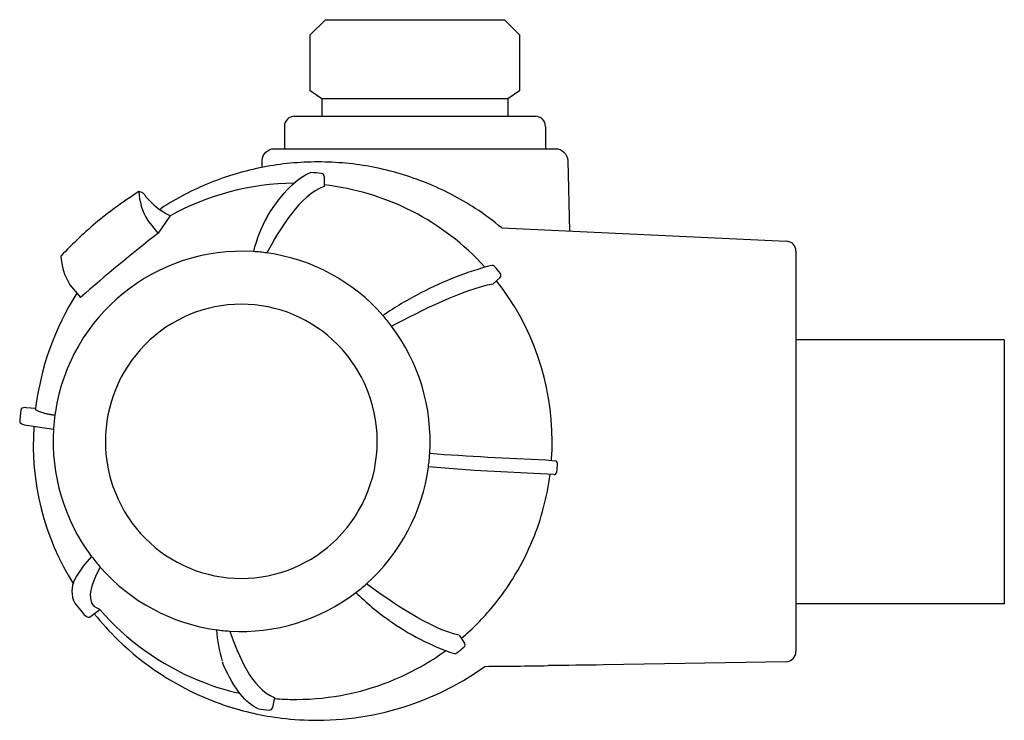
# Model space of a CAD drawing. Header units: millimetres. Extents: x -96.9 to 0, y -24.5 to 44.5.
import ezdxf

# ---------------------------------------------------------------- set-up
doc = ezdxf.new("R2010")
doc.units = ezdxf.units.MM
doc.header["$MEASUREMENT"] = 0
doc.layers.add('PLANNING', color=1, linetype='Continuous')

# ---------------------------------------------------------------- blocks, each defined once
blk = doc.blocks.new('82111000_r')
at = {"layer": 'PLANNING'}
for p, q in [((-68.3, 43), (-66.8, 44.5)), ((-66.8, 44.5), (-49.2, 44.5)), ((-49.2, 44.5), (-47.7, 43)), ((-68.3, 37.505), (-68.3, 43)), ((-47.7, 43), (-47.7, 37.505)), ((-67.15, 36.7), (-68.3, 37.505)), ((-47.7, 37.505), (-48.85, 36.7)), ((-67.15, 36.7), (-67.15, 35)), ((-48.85, 36.7), (-67.15, 36.7)), ((-48.85, 36.7), (-48.85, 35)), ((-69.849, 35), (-46.15, 35)), ((-70.849, 34), (-70.849, 31.8)), ((-45.15, 34), (-45.15, 31.8)), ((-66.939, 29.063), (-66.945, 28.065)), ((-83.137, 25.828), (-82.983, 25.929)), ((-82.197, 25.254), (-82.122, 25.162)), ((-84.289, 24.756), (-84.318, 24.815)), ((-83.259, 23.49), (-84.289, 24.756)), ((-82.127, 25.169), (-83.259, 23.49)), ((-49.448, 24.002), (-21.454, 22.711)), ((-20.5, 21.712), (-20.5, -17.685)), ((-91.984, 18.473), (-91.954, 18.414)), ((-91.954, 18.414), (-90.924, 17.148)), ((-49.624, 19.126), (-50.299, 18.491)), ((0, 13), (-20.5, 13)), ((0, 13), (0, -13)), ((-95.33, 6.224), (-96.269, 6.31)), ((-95.993, 4.548), (-93.568, 4.203)), ((-45.103, 1.186), (-44.225, 1.091)), ((-52.157, 0.139), (-56.674, 0.479)), ((-44.341, -0.269), (-52.157, 0.139)), ((-91.468, -12.932), (-90.623, -13.97)), ((-89.929, -14.247), (-89.003, -13.559)), ((0, -13), (-20.5, -13)), ((-53.663, -16.076), (-53.122, -16.849)), ((-21.482, -18.685), (-39.457, -19.007)), ((-71.83, -22.203), (-72.015, -23.198)), ((-69.738, -22.403), (-69.621, -22.403))]:
    blk.add_line(p, q, dxfattribs=at)
blk.add_lwpolyline([(-73.049, 29.958), (-73.031, 30.632, -0.406516), (-71.831, 31.8), (-44.169, 31.8, -0.406566), (-42.969, 30.631), (-42.788, 23.695)], format="xyb", dxfattribs=at)
for centre, radius, start, end in [((-69.849, 34), 1, 90, 180), ((-46.15, 34), 1, 0, 90), ((-67.524, 2.013), 28.487, 89.99767, 100.95666), ((-67.522, 2.014), 28.486, 79.04306, 90.00261), ((-67.548, 2.122), 28.376, 100.95199, 111.95411), ((-70.17, 3.445), 26.086, 83.4736, 85.8077), ((-67.239, 29.065), 0.3, 359.67044, 83.46508), ((-67.497, 2.126), 28.371, 68.04503, 79.04886), ((-67.628, 2.314), 28.168, 111.94917, 123.03257), ((-69.746, 3.154), 25.249, 90.36715, 119.34948), ((-69.762, 3.207), 25.196, 42.26273, 83.57716), ((-67.403, 2.345), 28.133, 56.96061, 68.05765), ((-60.611, -10.651), 45.444, 122.69192, 128.97945), ((-85.283, 26.695), 0.892, 24.17598, 82.51164), ((-79.703, 27.745), 5.466, 181.73391, 212.40744), ((-78.518, 32.215), 7.873, 220.89921, 242.14508), ((-67.321, 2.471), 27.983, 50.3053, 56.96061), ((-59.675, -10.22), 45.709, 130.23169, 136.49428), ((-59.58, 18.042), 14.773, 151.12933, 165.76649), ((23.349, -113.169), 173.323, 127.95782, 131.24712), ((-21.5, 21.712), 1, 0, 87.35921), ((-75.003, 3.119), 18.589, 86.59672, 171.42795), ((-75.056, 3.315), 18.396, 82.2291, 86.39598), ((-75.085, 3.21), 18.504, 41.12637, 82.18496), ((-92.815, 21.235), 0.0176, 136.71361, 171.1086), ((-87.368, 21.403), 5.466, 181.73414, 212.4072), ((-41.948, -11.922), 33.339, 104.76777, 117.62803), ((-50.383, 20.022), 0.3, 40.2137, 102.09395), ((-70.38, 3.115), 26.486, 38.29895, 40.2137), ((-49.83, 19.345), 0.3, 313.25817, 38.29273), ((-70, 3.01), 25.507, 359.97742, 38.25007), ((-68.345, 2.968), 27.181, 147.50035, 173.11951), ((-40.829, -14.356), 36.014, 117.40919, 124.34216), ((-75.081, 3.193), 13.299, 38.97019, 129.65489), ((-75.204, 3.081), 18.679, 37.05739, 41.18201), ((-75.328, 3.005), 18.823, 356.3965, 37.01613), ((-74.889, 2.997), 13.572, 129.74922, 219.06842), ((-75.212, 3.041), 13.497, 23.88358, 39.1197), ((-75.301, 3), 13.595, 336.1714, 23.89138), ((-71.36, 3), 25.604, 172.82648, 175.83448), ((-96.374, 5.632), 0.686, 81.15169, 124.53157), ((-74.744, 3.001), 18.862, 171.19162, 172.25269), ((-95.916, 6.236), 1.69, 234.53827, 267.38711), ((-74.516, 2.978), 19.092, 172.27688, 176.3258), ((-69.852, 2.636), 25.703, 175.92975, 212.1699), ((-74.783, 2.995), 18.824, 176.3258, 217.01603), ((-70.126, 3.01), 25.633, 355.78852, 359.97742), ((-75.596, 3.022), 19.092, 352.34761, 356.3965), ((-32.369, 331.862), 330.924, 265.8111, 267.79469), ((-44.257, 0.793), 0.3, 355.21501, 83.82932), ((-75.267, 2.971), 18.759, 311.72644, 352.3669), ((-70.619, 3), 26.754, 353.55691, 355.21501), ((-70.106, 3.009), 25.612, 337.7898, 352.67507), ((-44.332, 0.031), 0.3, 268.21203, 353.55691), ((-75.193, 2.947), 13.475, 309.62204, 336.19124), ((-75.087, 2.807), 13.299, 218.9702, 309.65488), ((-70.006, 2.999), 25.516, 320.40385, 337.72404), ((-83.488, -14.716), 8.983, 134.75921, 152.54226), ((-74.907, 2.919), 18.679, 217.05739, 221.18201), ((-75.027, 2.79), 18.504, 221.12632, 262.21112), ((-89.308, -11.761), 2.457, 151.10936, 208.46147), ((-75.141, 2.857), 18.591, 307.53385, 311.67109), ((-75.061, 2.73), 18.441, 266.44686, 307.57534), ((-44.688, 7.787), 27.438, 225.80441, 234.6771), ((-69.442, 3.447), 25.92, 220.9628, 247.60349), ((-69.744, 2.782), 25.175, 315.39726, 320.40385), ((-89.702, -13.208), 1.196, 219.59178, 242.83104), ((-90.108, -14.007), 0.3, 242.25561, 306.62581), ((-67.979, 3.239), 27.598, 218.57407, 225.75862), ((-46.361, 5.189), 24.352, 234.35435, 251.36365), ((-69.631, 2.671), 25.018, 310.33803, 315.39755), ((-75.055, 2.686), 18.397, 262.25541, 266.42207), ((-62.124, -14.368), 15.455, 184.36256, 196.03265), ((-67.647, 3.635), 28.114, 225.83858, 248.04614), ((-70.286, 2.791), 26.353, 308.50789, 310.49462), ((-53.367, -17.021), 0.3, 310.49462, 35.00465), ((-69.799, 2.834), 25.249, 292.91458, 305.91533), ((-54.065, -17.596), 0.3, 254.89604, 308.5079), ((-21.5, -17.685), 1, 271.02858, 0), ((-73.051, -17.378), 4.124, 198.95164, 203.8367), ((-67.459, 3.631), 28.039, 291.93295, 305.67901), ((-57.814, 854.805), 873.976, 270.439813, 270.84745), ((-8.727, -2699.095), 2680.264, 90.656924, 90.773026), ((-69.802, 2.688), 25.082, 247.70435, 257.4857), ((-69.769, 2.84), 25.243, 270.33766, 292.84828), ((-67.658, 3.599), 28.076, 248.03826, 251.48149), ((-67.663, 4.05), 28.503, 251.77967, 262.99036), ((-67.671, 3.974), 28.428, 251.74667, 253.2436), ((-72.31, -23.143), 0.3, 265.23764, 349.48793), ((-69.749, 2.653), 25.056, 265.18802, 270.02527), ((-67.725, 4.417), 28.87, 270.30178, 289.68646), ((-67.016, 2.435), 26.764, 289.68646, 292.01001), ((-70.169, 2.554), 26.086, 262.9081, 265.23764), ((-67.672, 3.974), 28.426, 262.99036, 270.19999)]:
    blk.add_arc(centre, radius, start, end, dxfattribs=at)
for points, degree in [([(-72.517, 25.175), (-71.032, 27.503), (-69.608, 28.938), (-68.263, 29.462)], 3), ([(-66.976, 28.068), (-69.295, 27.223), (-71.282, 23.958), (-72.569, 21.542)], 3), ([(-60.298, 14.337), (-57.385, 15.881), (-53.201, 17.967), (-50.312, 18.507)], 3), ([(-93.434, 5.544), (-95.362, 5.872), (-95.33, 6.224)], 2), ([(-89.015, -13.546), (-90.611, -13.004), (-89.759, -10.905), (-88.965, -9.38)], 3), ([(-53.682, -16.092), (-56.469, -15.433), (-60.226, -12.883), (-62.781, -11.03)], 3), ([(-76.204, -15.675), (-75.389, -18.064), (-74.028, -21.352), (-71.861, -22.201)], 3), ([(-73.39, -23.332), (-74.635, -22.808), (-75.784, -21.373), (-76.823, -19.044)], 3)]:
    blk.add_open_spline(points, degree=degree, dxfattribs=at)

msp = doc.modelspace()

# ---------------------------------------------------------------- block references
msp.add_blockref('82111000_r', (0, 0))

doc.saveas('drawing.dxf')
